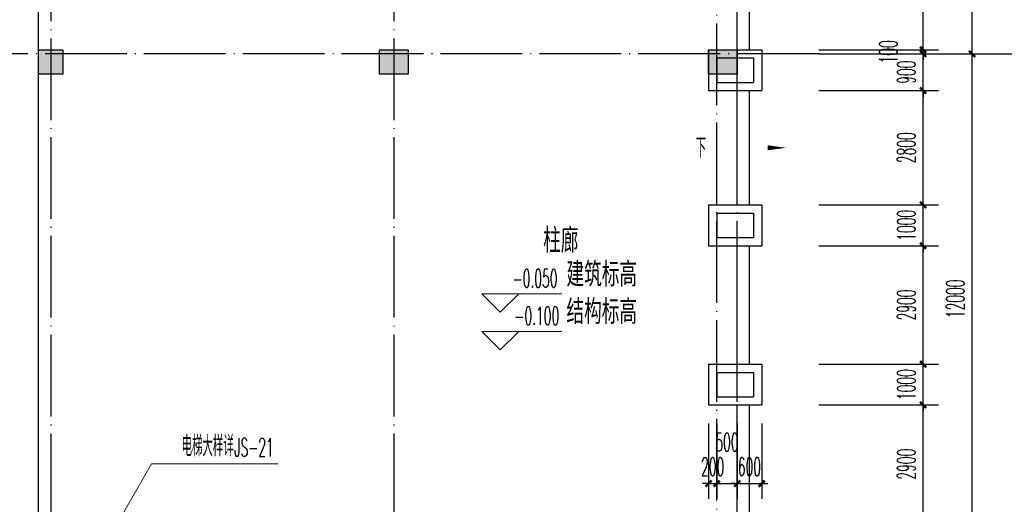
# Model space of a CAD drawing. Extents: x 1779708 to 7299578, y -1121471 to 88434.
# Tile 232 of 256: x 4381107 to 4405205, y -946776 to -934906. Entities that reach past the tile are written whole.
import ezdxf

# ---------------------------------------------------------------- set-up
doc = ezdxf.new("R2010")
doc.units = 0
doc.header["$LTSCALE"] = 1000
doc.header["$MEASUREMENT"] = 0
doc.linetypes.add('DOTE', pattern=[2.42, 2, -0.2, 0.02, -0.2])
doc.layers.get('0').update_dxf_attribs({"linetype": 'CONTINUOUS'})
doc.layers.get('Defpoints').update_dxf_attribs({"linetype": 'CONTINUOUS'})
for name, color, linetype in [('a-dims', 7, 'CONTINUOUS'), ('AXIS', 3, 'CONTINUOUS'), ('DIM_SYMB', 3, 'CONTINUOUS'), ('DOTE', 1, 'DOTE'), ('PUB_DIM', 3, 'CONTINUOUS'), ('PUB_TEXT', 7, 'CONTINUOUS'), ('SPACE', 7, 'CONTINUOUS'), ('STAIR', 2, 'CONTINUOUS'), ('WALL', 255, 'CONTINUOUS'), ('墙柱', 2, 'CONTINUOUS'), ('室外构件', 4, 'CONTINUOUS')]:
    doc.layers.add(name, color=color, linetype=linetype)
doc.layers.add('DIM_ELEV', color=3, linetype='CONTINUOUS', lineweight=13)
doc.styles.add('_TCH_DIM', font='SIMPLEX.shx', dxfattribs={"width": 0.7, "bigfont": 'GBCBIG.shx'})
doc.styles.add('_TCH_DIM_T3', font='SIMPLEX.shx', dxfattribs={"width": 0.494118, "bigfont": 'GBCBIG.shx'})
doc.styles.add('_TCH_SPACE', font='SIMPLEX', dxfattribs={"height": 5, "bigfont": 'GBCBIG'})
doc.styles.get("Standard").update_dxf_attribs({"font": 'GBENOR', "bigfont": 'GBCBIG'})
doc.dimstyles.new('_TCH_ARCH&&150', dxfattribs={"dimtxt": 446.25, "dimasz": 150, "dimexe": 375, "dimexo": 450, "dimgap": 189.375, "dimtad": 1, "dimdec": 0, "dimzin": 0, "dimdsep": 46, "dimtxsty": '_TCH_DIM_T3', "dimblk": 'ARCHTICK', "dimcen": 0.09, "dimdle": 225, "dimclrt": 7, "dimazin": 2, "dimtfac": 1, "dimtdec": 0, "dimtix": 1, "dimtmove": 2, "dimatfit": 3, "dimfxl": 250, "dimtolj": 1, "dimtzin": 0, "dimarcsym": 0})

# ---------------------------------------------------------------- blocks, each defined once
blk = doc.blocks.new('_ArchTick')
at = {"color": 0, "linetype": 'ByBlock', "const_width": 0.4}
blk.add_lwpolyline([(-0.5, -0.5), (0.5, 0.5)], dxfattribs=at)
blk = doc.blocks.new('*D6885')
at = {"layer": 'AXIS', "color": 0, "lineweight": -2, "transparency": 16777216}
for p, q in [((90550, 122075), (90550, 134525)), ((87250, 134300), (90925, 134300)), ((87250, 122300), (90925, 122300))]:
    blk.add_line(p, q, dxfattribs=at)
at = {"layer": 'Defpoints', "color": 0, "transparency": 16777216}
for p in [(86800, 134300), (90550, 134300), (86800, 122300)]:
    blk.add_point(p, dxfattribs=at)
at = {"layer": 'AXIS', "color": 0, "lineweight": -2, "transparency": 16777216, "xscale": 150, "yscale": 150, "zscale": 150}
for p, rotation in [((90550, 134300), 90), ((90550, 122300), 270)]:
    blk.add_blockref('_ArchTick', p, dxfattribs=dict(at, rotation=rotation))
at = {"layer": 'AXIS', "color": 7, "transparency": 16777216, "insert": (90138, 128300), "char_height": 446.2, "attachment_point": 5, "rotation": 90, "style": '_TCH_DIM_T3'}
blk.add_mtext('\\A1;12000', dxfattribs=at)
blk = doc.blocks.new('*D6886')
at = {"layer": 'AXIS', "color": 0, "lineweight": -2, "transparency": 16777216}
for p, q in [((90550, 134075), (90550, 137725)), ((87250, 137500), (90925, 137500)), ((87250, 134300), (90925, 134300))]:
    blk.add_line(p, q, dxfattribs=at)
at = {"layer": 'Defpoints', "color": 0, "transparency": 16777216}
for p in [(86800, 137500), (90550, 137500), (86800, 134300)]:
    blk.add_point(p, dxfattribs=at)
at = {"layer": 'AXIS', "color": 0, "lineweight": -2, "transparency": 16777216, "xscale": 150, "yscale": 150, "zscale": 150}
for p, rotation in [((90550, 137500), 90), ((90550, 134300), 270)]:
    blk.add_blockref('_ArchTick', p, dxfattribs=dict(at, rotation=rotation))
at = {"layer": 'AXIS', "color": 7, "transparency": 16777216, "insert": (90138, 135900), "char_height": 446.2, "attachment_point": 5, "rotation": 90, "style": '_TCH_DIM_T3'}
blk.add_mtext('\\A1;3200', dxfattribs=at)
blk = doc.blocks.new('*D4704')
at = {"layer": 'Defpoints', "color": 0, "transparency": 16777216}
for p in [(4400217, -944343), (4403217, -944343), (4400217, -947243)]:
    blk.add_point(p, dxfattribs=at)
at = {"layer": 'PUB_DIM', "color": 0, "lineweight": -2, "transparency": 16777216}
for p, q in [((4403217, -947468), (4403217, -944118)), ((4400667, -944343), (4403592, -944343)), ((4400667, -947243), (4403592, -947243))]:
    blk.add_line(p, q, dxfattribs=at)
at = {"layer": 'PUB_DIM', "color": 0, "lineweight": -2, "transparency": 16777216, "xscale": 150, "yscale": 150, "zscale": 150}
for p, rotation in [((4403217, -944343), 90), ((4403217, -947243), 270)]:
    blk.add_blockref('_ArchTick', p, dxfattribs=dict(at, rotation=rotation))
at = {"layer": 'PUB_DIM', "color": 7, "transparency": 16777216, "insert": (4402805, -945793), "char_height": 446.2, "attachment_point": 5, "rotation": 90, "style": '_TCH_DIM_T3'}
blk.add_mtext('\\A1;2900', dxfattribs=at)
blk = doc.blocks.new('*D4705')
at = {"layer": 'Defpoints', "color": 0, "transparency": 16777216}
for p in [(4400217, -943343), (4403217, -943343), (4400217, -944343)]:
    blk.add_point(p, dxfattribs=at)
at = {"layer": 'PUB_DIM', "color": 0, "lineweight": -2, "transparency": 16777216}
for p, q in [((4400667, -943343), (4403592, -943343)), ((4403217, -943343), (4403217, -943193)), ((4403217, -944343), (4403217, -943343)), ((4400667, -944343), (4403592, -944343)), ((4403217, -944343), (4403217, -944493))]:
    blk.add_line(p, q, dxfattribs=at)
at = {"layer": 'PUB_DIM', "color": 0, "lineweight": -2, "transparency": 16777216, "xscale": 150, "yscale": 150, "zscale": 150}
for p, rotation in [((4403217, -943343), 270), ((4403217, -944343), 90)]:
    blk.add_blockref('_ArchTick', p, dxfattribs=dict(at, rotation=rotation))
at = {"layer": 'PUB_DIM', "color": 7, "transparency": 16777216, "insert": (4402805, -943843), "char_height": 446.2, "attachment_point": 5, "rotation": 90, "style": '_TCH_DIM_T3'}
blk.add_mtext('\\A1;1000', dxfattribs=at)
blk = doc.blocks.new('*D4706')
at = {"layer": 'Defpoints', "color": 0, "transparency": 16777216}
for p in [(4400217, -940443), (4403217, -940443), (4400217, -943343)]:
    blk.add_point(p, dxfattribs=at)
at = {"layer": 'PUB_DIM', "color": 0, "lineweight": -2, "transparency": 16777216}
for p, q in [((4403217, -943568), (4403217, -940218)), ((4400667, -940443), (4403592, -940443)), ((4400667, -943343), (4403592, -943343))]:
    blk.add_line(p, q, dxfattribs=at)
at = {"layer": 'PUB_DIM', "color": 0, "lineweight": -2, "transparency": 16777216, "xscale": 150, "yscale": 150, "zscale": 150}
for p, rotation in [((4403217, -940443), 90), ((4403217, -943343), 270)]:
    blk.add_blockref('_ArchTick', p, dxfattribs=dict(at, rotation=rotation))
at = {"layer": 'PUB_DIM', "color": 7, "transparency": 16777216, "insert": (4402805, -941893), "char_height": 446.2, "attachment_point": 5, "rotation": 90, "style": '_TCH_DIM_T3'}
blk.add_mtext('\\A1;2900', dxfattribs=at)
blk = doc.blocks.new('*D4707')
at = {"layer": 'Defpoints', "color": 0, "transparency": 16777216}
for p in [(4400217, -939443), (4403217, -939443), (4400217, -940443)]:
    blk.add_point(p, dxfattribs=at)
at = {"layer": 'PUB_DIM', "color": 0, "lineweight": -2, "transparency": 16777216}
for p, q in [((4403217, -939443), (4403217, -939293)), ((4400667, -939443), (4403592, -939443)), ((4403217, -940443), (4403217, -939443)), ((4400667, -940443), (4403592, -940443)), ((4403217, -940443), (4403217, -940593))]:
    blk.add_line(p, q, dxfattribs=at)
at = {"layer": 'PUB_DIM', "color": 0, "lineweight": -2, "transparency": 16777216, "xscale": 150, "yscale": 150, "zscale": 150}
for p, rotation in [((4403217, -939443), 270), ((4403217, -940443), 90)]:
    blk.add_blockref('_ArchTick', p, dxfattribs=dict(at, rotation=rotation))
at = {"layer": 'PUB_DIM', "color": 7, "transparency": 16777216, "insert": (4402805, -939943), "char_height": 446.2, "attachment_point": 5, "rotation": 90, "style": '_TCH_DIM_T3'}
blk.add_mtext('\\A1;1000', dxfattribs=at)
blk = doc.blocks.new('*D4708')
at = {"layer": 'Defpoints', "color": 0, "transparency": 16777216}
for p in [(4400217, -936643), (4403217, -936643), (4400217, -939443)]:
    blk.add_point(p, dxfattribs=at)
at = {"layer": 'PUB_DIM', "color": 0, "lineweight": -2, "transparency": 16777216}
for p, q in [((4403217, -939668), (4403217, -936418)), ((4400667, -936643), (4403592, -936643)), ((4400667, -939443), (4403592, -939443))]:
    blk.add_line(p, q, dxfattribs=at)
at = {"layer": 'PUB_DIM', "color": 0, "lineweight": -2, "transparency": 16777216, "xscale": 150, "yscale": 150, "zscale": 150}
for p, rotation in [((4403217, -936643), 90), ((4403217, -939443), 270)]:
    blk.add_blockref('_ArchTick', p, dxfattribs=dict(at, rotation=rotation))
at = {"layer": 'PUB_DIM', "color": 7, "transparency": 16777216, "insert": (4402805, -938043), "char_height": 446.2, "attachment_point": 5, "rotation": 90, "style": '_TCH_DIM_T3'}
blk.add_mtext('\\A1;2800', dxfattribs=at)
blk = doc.blocks.new('*D4709')
at = {"layer": 'Defpoints', "color": 0, "transparency": 16777216}
for p in [(4400217, -935743), (4403217, -935743), (4400217, -936643)]:
    blk.add_point(p, dxfattribs=at)
at = {"layer": 'PUB_DIM', "color": 0, "lineweight": -2, "transparency": 16777216}
for p, q in [((4403217, -935743), (4403217, -935593)), ((4400667, -935743), (4403592, -935743)), ((4403217, -936643), (4403217, -935743)), ((4400667, -936643), (4403592, -936643)), ((4403217, -936643), (4403217, -936793))]:
    blk.add_line(p, q, dxfattribs=at)
at = {"layer": 'PUB_DIM', "color": 0, "lineweight": -2, "transparency": 16777216, "xscale": 150, "yscale": 150, "zscale": 150}
for p, rotation in [((4403217, -935743), 270), ((4403217, -936643), 90)]:
    blk.add_blockref('_ArchTick', p, dxfattribs=dict(at, rotation=rotation))
at = {"layer": 'PUB_DIM', "color": 7, "transparency": 16777216, "insert": (4402805, -936193), "char_height": 446.2, "attachment_point": 5, "rotation": 90, "style": '_TCH_DIM_T3'}
blk.add_mtext('\\A1;900', dxfattribs=at)
blk = doc.blocks.new('*D4710')
at = {"layer": 'Defpoints', "color": 0, "transparency": 16777216}
for p in [(4400217, -935643), (4403217, -935643), (4400217, -935743)]:
    blk.add_point(p, dxfattribs=at)
at = {"layer": 'PUB_DIM', "color": 0, "lineweight": -2, "transparency": 16777216}
for p, q in [((4400667, -935643), (4403592, -935643)), ((4403217, -935643), (4403217, -935493)), ((4403217, -935743), (4403217, -935643)), ((4400667, -935743), (4403592, -935743)), ((4403217, -935743), (4403217, -935893))]:
    blk.add_line(p, q, dxfattribs=at)
at = {"layer": 'PUB_DIM', "color": 0, "lineweight": -2, "transparency": 16777216, "xscale": 150, "yscale": 150, "zscale": 150}
for p, rotation in [((4403217, -935643), 270), ((4403217, -935743), 90)]:
    blk.add_blockref('_ArchTick', p, dxfattribs=dict(at, rotation=rotation))
at = {"layer": 'PUB_DIM', "color": 7, "transparency": 16777216, "insert": (4402366, -935693), "char_height": 446.2, "attachment_point": 5, "rotation": 90, "style": '_TCH_DIM_T3'}
blk.add_mtext('\\A1;100', dxfattribs=at)
blk = doc.blocks.new('*D4711')
at = {"layer": 'Defpoints', "color": 0, "transparency": 16777216}
for p in [(4400217, -932643), (4403217, -932643), (4400217, -935643)]:
    blk.add_point(p, dxfattribs=at)
at = {"layer": 'PUB_DIM', "color": 0, "lineweight": -2, "transparency": 16777216}
for p, q in [((4403217, -935868), (4403217, -932418)), ((4400667, -932643), (4403592, -932643)), ((4400667, -935643), (4403592, -935643))]:
    blk.add_line(p, q, dxfattribs=at)
at = {"layer": 'PUB_DIM', "color": 0, "lineweight": -2, "transparency": 16777216, "xscale": 150, "yscale": 150, "zscale": 150}
for p, rotation in [((4403217, -932643), 90), ((4403217, -935643), 270)]:
    blk.add_blockref('_ArchTick', p, dxfattribs=dict(at, rotation=rotation))
at = {"layer": 'PUB_DIM', "color": 7, "transparency": 16777216, "insert": (4402805, -934143), "char_height": 446.2, "attachment_point": 5, "rotation": 90, "style": '_TCH_DIM_T3'}
blk.add_mtext('\\A1;3000', dxfattribs=at)
blk = doc.blocks.new('*D5379')
at = {"layer": 'Defpoints', "color": 0, "transparency": 16777216}
for p in [(4398667, -944343), (4399267, -944343), (4399267, -946268)]:
    blk.add_point(p, dxfattribs=at)
at = {"layer": 'PUB_DIM', "color": 0, "lineweight": -2, "transparency": 16777216}
for p, q in [((4398667, -944793), (4398667, -946643)), ((4399267, -944793), (4399267, -946643)), ((4398667, -946268), (4398517, -946268)), ((4398667, -946268), (4399267, -946268)), ((4399267, -946268), (4399417, -946268))]:
    blk.add_line(p, q, dxfattribs=at)
at = {"layer": 'PUB_DIM', "color": 0, "lineweight": -2, "transparency": 16777216, "xscale": 150, "yscale": 150, "zscale": 150}
blk.add_blockref('_ArchTick', (4398667, -946268), dxfattribs=at)
at = {"layer": 'PUB_DIM', "color": 0, "lineweight": -2, "transparency": 16777216, "xscale": 150, "yscale": 150, "zscale": 150, "rotation": 180}
blk.add_blockref('_ArchTick', (4399267, -946268), dxfattribs=at)
at = {"layer": 'PUB_DIM', "color": 7, "transparency": 16777216, "insert": (4398967, -945855), "char_height": 446.2, "attachment_point": 5, "style": '_TCH_DIM_T3'}
blk.add_mtext('\\A1;600', dxfattribs=at)
blk = doc.blocks.new('*D5380')
at = {"layer": 'Defpoints', "color": 0, "transparency": 16777216}
for p in [(4398167, -944343), (4398667, -944343), (4398667, -946268)]:
    blk.add_point(p, dxfattribs=at)
at = {"layer": 'PUB_DIM', "color": 0, "lineweight": -2, "transparency": 16777216}
for p, q in [((4398167, -944793), (4398167, -946643)), ((4398667, -944793), (4398667, -946643)), ((4397942, -946268), (4398892, -946268))]:
    blk.add_line(p, q, dxfattribs=at)
at = {"layer": 'PUB_DIM', "color": 0, "lineweight": -2, "transparency": 16777216, "xscale": 150, "yscale": 150, "zscale": 150, "rotation": 180}
blk.add_blockref('_ArchTick', (4398167, -946268), dxfattribs=at)
at = {"layer": 'PUB_DIM', "color": 0, "lineweight": -2, "transparency": 16777216, "xscale": 150, "yscale": 150, "zscale": 150}
blk.add_blockref('_ArchTick', (4398667, -946268), dxfattribs=at)
at = {"layer": 'PUB_DIM', "color": 7, "transparency": 16777216, "insert": (4398417, -945255), "char_height": 446.2, "attachment_point": 5, "style": '_TCH_DIM_T3'}
blk.add_mtext('\\A1;500', dxfattribs=at)
blk = doc.blocks.new('*D5381')
at = {"layer": 'Defpoints', "color": 0, "transparency": 16777216}
for p in [(4397967, -944343), (4398167, -944343), (4398167, -946268)]:
    blk.add_point(p, dxfattribs=at)
at = {"layer": 'PUB_DIM', "color": 0, "lineweight": -2, "transparency": 16777216}
for p, q in [((4397967, -944793), (4397967, -946643)), ((4398167, -944793), (4398167, -946643)), ((4397967, -946268), (4397817, -946268)), ((4397967, -946268), (4398167, -946268)), ((4398167, -946268), (4398317, -946268))]:
    blk.add_line(p, q, dxfattribs=at)
at = {"layer": 'PUB_DIM', "color": 0, "lineweight": -2, "transparency": 16777216, "xscale": 150, "yscale": 150, "zscale": 150}
blk.add_blockref('_ArchTick', (4397967, -946268), dxfattribs=at)
at = {"layer": 'PUB_DIM', "color": 0, "lineweight": -2, "transparency": 16777216, "xscale": 150, "yscale": 150, "zscale": 150, "rotation": 180}
blk.add_blockref('_ArchTick', (4398167, -946268), dxfattribs=at)
at = {"layer": 'PUB_DIM', "color": 7, "transparency": 16777216, "insert": (4398067, -945855), "char_height": 446.2, "attachment_point": 5, "style": '_TCH_DIM_T3'}
blk.add_mtext('\\A1;200', dxfattribs=at)
blk = doc.blocks.new('A$C159220C3')
at = {"layer": 'AXIS'}
blk.add_line((86800, 134300), (92800, 134300), dxfattribs=at)
at = {"layer": 'DOTE'}
for p, q in [((68000, 149200), (68000, 7200)), ((76400, 149200), (76400, 7200)), ((84300, 7200), (84300, 149200)), ((84800, 7200), (84800, 149200)), ((86800, 134300), (7200, 134300))]:
    blk.add_line(p, q, dxfattribs=at)
at = {"layer": 'AXIS'}
for p1, p2, picture, middle in [((86800, 134300), (86800, 137500), '*D6886', (90137.5, 135900)), ((86800, 122300), (86800, 134300), '*D6885', (90137.5, 128300))]:
    dim = blk.add_aligned_dim(p1=p1, p2=p2, distance=-3750, dimstyle='_TCH_ARCH&&150', dxfattribs=at)
    dim.commit()
    dim.dimension.update_dxf_attribs({"geometry": picture, "text_midpoint": middle})

msp = doc.modelspace()

# ---------------------------------------------------------------- hatches: boundary and pattern name
at = {"layer": '墙柱'}
h = msp.add_hatch(color=256, dxfattribs=at)
h.paths.add_polyline_path([(4323067.1, -1009843.3), (4324067.1, -1009843.3), (4324067.1, -1010343.3), (4323067.1, -1010343.3)])
h.paths.add_polyline_path([(4323067.1, -1016093.3), (4324067.1, -1016093.3), (4324067.1, -1016593.3), (4323067.1, -1016593.3)])
h.paths.add_polyline_path([(4323067.1, -1022643.3), (4324067.1, -1022643.3), (4324067.1, -1023143.3), (4323067.1, -1023143.3)])
h.paths.add_polyline_path([(4397967.1, -1051543.3), (4398667.1, -1051543.3), (4398667.1, -1051043.3), (4397967.1, -1051043.3)])
h.paths.add_polyline_path([(4347917.1, -1019143.3), (4348617.1, -1019143.3), (4348617.1, -1019643.3), (4347917.1, -1019643.3)])
h.paths.add_polyline_path([(4389917.1, -1051543.3), (4390617.1, -1051543.3), (4390617.1, -1051043.3), (4389917.1, -1051043.3)])
h.paths.add_polyline_path([(4347917.1, -1051543.3), (4348617.1, -1051543.3), (4348617.1, -1051043.3), (4347917.1, -1051043.3)])
h.paths.add_polyline_path([(4323567.1, -1028493.3), (4324067.1, -1028493.3), (4324067.1, -1028993.3), (4323567.1, -1028993.3)])
h.paths.add_polyline_path([(4350197.1, -1045743.3), (4350197.1, -1045443.3), (4349297.1, -1045443.3), (4349297.1, -1045743.3)])
h.paths.add_polyline_path([(4377567.1, -1060843.3), (4378067.1, -1060843.3), (4378067.1, -1060343.3), (4377567.1, -1060343.3)])
h.paths.add_polyline_path([(4339667.1, -1009843.3), (4340167.1, -1009843.3), (4340167.1, -1010343.3), (4339667.1, -1010343.3)])
h.paths.add_polyline_path([(4347967.1, -1009843.3), (4348567.1, -1009843.3), (4348567.1, -1010343.3), (4347967.1, -1010343.3)])
h.paths.add_polyline_path([(4365067.1, -1019043.3), (4365667.1, -1019043.3), (4365667.1, -1019643.3), (4365067.1, -1019643.3)])
h.paths.add_polyline_path([(4381567.1, -1027843.3), (4382167.1, -1027843.3), (4382167.1, -1028443.3), (4381567.1, -1028443.3)])
h.paths.add_polyline_path([(4336067.1, -1015993.3), (4336567.1, -1015993.3), (4336567.1, -1016693.3), (4336067.1, -1016693.3)])
h.paths.add_polyline_path([(4389767.1, -1023743.3), (4390267.1, -1023743.3), (4390267.1, -1024243.3), (4389767.1, -1024243.3)])
h.paths.add_polyline_path([(4339567.1, -1048043.3), (4340167.1, -1048043.3), (4340167.1, -1047543.3), (4339567.1, -1047543.3)])
h.paths.add_polyline_path([(4343767.1, -1041443.3), (4344267.1, -1041443.3), (4344267.1, -1040943.3), (4343767.1, -1040943.3)])
h.paths.add_polyline_path([(4343767.1, -1034843.3), (4344267.1, -1034843.3), (4344267.1, -1034343.3), (4343767.1, -1034343.3)])
h.paths.add_polyline_path([(4336067.1, -1029093.3), (4336567.1, -1029093.3), (4336567.1, -1028393.3), (4336067.1, -1028393.3)])
h.paths.add_polyline_path([(4343767.1, -1022643.3), (4344267.1, -1022643.3), (4344267.1, -1023143.3), (4343767.1, -1023143.3)])
h.paths.add_polyline_path([(4336067.1, -1009843.3), (4336567.1, -1009843.3), (4336567.1, -1010343.3), (4336067.1, -1010343.3)])
h.paths.add_polyline_path([(4377967.1, -1036343.3), (4377467.1, -1036343.3), (4377467.1, -1035843.3), (4377967.1, -1035843.3)])
h.paths.add_polyline_path([(4397967.1, -1019143.3), (4398667.1, -1019143.3), (4398667.1, -1019643.3), (4397967.1, -1019643.3)])
h.paths.add_polyline_path([(4331467.1, -1048043.3), (4331967.1, -1048043.3), (4331967.1, -1047543.3), (4331467.1, -1047543.3)])
h.paths.add_polyline_path([(4389917.1, -1036443.3), (4390617.1, -1036443.3), (4390617.1, -1035843.3), (4389917.1, -1035843.3)])
h.paths.add_polyline_path([(4397967.1, -1035843.3), (4398667.1, -1035843.3), (4398667.1, -1036443.3), (4397967.1, -1036443.3)])
h.paths.add_polyline_path([(4381567.1, -1035843.3), (4382167.1, -1035843.3), (4382167.1, -1036443.3), (4381567.1, -1036443.3)])
h.paths.add_polyline_path([(4389767.1, -1027943.3), (4390267.1, -1027943.3), (4390267.1, -1028443.3), (4389767.1, -1028443.3)])
h.paths.add_polyline_path([(4377467.1, -1027943.3), (4377967.1, -1027943.3), (4377967.1, -1028443.3), (4377467.1, -1028443.3)])
h.paths.add_polyline_path([(4373217.1, -1048043.3), (4373717.1, -1048043.3), (4373717.1, -1047543.3), (4373217.1, -1047543.3)])
h.paths.add_polyline_path([(4369267.1, -1009843.3), (4369767.1, -1009843.3), (4369767.1, -1010343.3), (4369267.1, -1010343.3)])
h.paths.add_polyline_path([(4365567.1, -1022643.3), (4365067.1, -1022643.3), (4365067.1, -1023143.3), (4365567.1, -1023143.3)])
h.paths.add_polyline_path([(4365567.1, -1009843.3), (4365067.1, -1009843.3), (4365067.1, -1010343.3), (4365567.1, -1010343.3)])
h.paths.add_polyline_path([(4347967.1, -1022643.3), (4348467.1, -1022643.3), (4348467.1, -1023143.3), (4347967.1, -1023143.3)])
h.paths.add_polyline_path([(4343767.1, -1028993.3), (4344267.1, -1028993.3), (4344267.1, -1028493.3), (4343767.1, -1028493.3)])
h.paths.add_polyline_path([(4336067.1, -1023343.3), (4336567.1, -1023343.3), (4336567.1, -1022643.3), (4336067.1, -1022643.3)])
h.paths.add_polyline_path([(4339567.1, -1034843.3), (4340167.1, -1034843.3), (4340167.1, -1034343.3), (4339567.1, -1034343.3)])
h.paths.add_polyline_path([(4331167.1, -1034843.3), (4331767.1, -1034843.3), (4331767.1, -1034343.3), (4331167.1, -1034343.3)])
h.paths.add_polyline_path([(4323067.1, -1034843.3), (4324067.1, -1034843.3), (4324067.1, -1034343.3), (4323067.1, -1034343.3)])
h.paths.add_polyline_path([(4339567.1, -1041543.3), (4340167.1, -1041543.3), (4340167.1, -1040943.3), (4339567.1, -1040943.3)])
h.paths.add_polyline_path([(4331467.1, -1041543.3), (4331967.1, -1041543.3), (4331967.1, -1040943.3), (4331467.1, -1040943.3)])
h.paths.add_polyline_path([(4397967.1, -1022343.3), (4398667.1, -1022343.3), (4398667.1, -1022843.3), (4397967.1, -1022843.3)])
h.paths.add_polyline_path([(4398167.1, -1009843.3), (4398667.1, -1009843.3), (4398667.1, -1010343.3), (4398167.1, -1010343.3)])
h.paths.add_polyline_path([(4389917.1, -1018943.3), (4390617.1, -1018943.3), (4390617.1, -1019643.3), (4389917.1, -1019643.3)])
h.paths.add_polyline_path([(4389867.1, -1009843.3), (4390667.1, -1009843.3), (4390667.1, -1010343.3), (4389867.1, -1010343.3)])
h.paths.add_polyline_path([(4381517.1, -1018943.3), (4382217.1, -1018943.3), (4382217.1, -1019643.3), (4381517.1, -1019643.3)])
h.paths.add_polyline_path([(4381567.1, -1009843.3), (4382167.1, -1009843.3), (4382167.1, -1010343.3), (4381567.1, -1010343.3)])
h.paths.add_polyline_path([(4373217.1, -1022643.3), (4373717.1, -1022643.3), (4373717.1, -1023143.3), (4373217.1, -1023143.3)])
h.paths.add_polyline_path([(4373117.1, -1019143.3), (4373817.1, -1019143.3), (4373817.1, -1019643.3), (4373117.1, -1019643.3)])
h.paths.add_polyline_path([(4373217.1, -1009843.3), (4373717.1, -1009843.3), (4373717.1, -1010343.3), (4373217.1, -1010343.3)])
h.paths.add_polyline_path([(4356167.1, -1022643.3), (4356667.1, -1022643.3), (4356667.1, -1023143.3), (4356167.1, -1023143.3)])
h.paths.add_polyline_path([(4356067.1, -1019043.3), (4356667.1, -1019043.3), (4356667.1, -1019643.3), (4356067.1, -1019643.3)])
h.paths.add_polyline_path([(4339567.1, -1019043.3), (4340167.1, -1019043.3), (4340167.1, -1019643.3), (4339567.1, -1019643.3)])
h.paths.add_polyline_path([(4356167.1, -1009843.3), (4356667.1, -1009843.3), (4356667.1, -1010343.3), (4356167.1, -1010343.3)])
h.paths.add_polyline_path([(4389917.1, -1048043.3), (4390617.1, -1048043.3), (4390617.1, -1047443.3), (4389917.1, -1047443.3)])
h.paths.add_polyline_path([(4397967.1, -1060843.3), (4398667.1, -1060843.3), (4398667.1, -1060343.3), (4397967.1, -1060343.3)])
h.paths.add_polyline_path([(4389967.1, -1060843.3), (4390567.1, -1060843.3), (4390567.1, -1060343.3), (4389967.1, -1060343.3)])
h.paths.add_polyline_path([(4381567.1, -1048043.3), (4382167.1, -1048043.3), (4382167.1, -1047443.3), (4381567.1, -1047443.3)])
h.paths.add_polyline_path([(4381517.1, -1051543.3), (4382217.1, -1051543.3), (4382217.1, -1051043.3), (4381517.1, -1051043.3)])
h.paths.add_polyline_path([(4381617.1, -1060843.3), (4382117.1, -1060843.3), (4382117.1, -1060343.3), (4381617.1, -1060343.3)])
h.paths.add_polyline_path([(4373167.1, -1051643.3), (4373767.1, -1051643.3), (4373767.1, -1051043.3), (4373167.1, -1051043.3)])
h.paths.add_polyline_path([(4373167.1, -1060843.3), (4373767.1, -1060843.3), (4373767.1, -1060343.3), (4373167.1, -1060343.3)])
h.paths.add_polyline_path([(4365067.1, -1048043.3), (4365567.1, -1048043.3), (4365567.1, -1047543.3), (4365067.1, -1047543.3)])
h.paths.add_polyline_path([(4365067.1, -1051643.3), (4365667.1, -1051643.3), (4365667.1, -1051043.3), (4365067.1, -1051043.3)])
h.paths.add_polyline_path([(4356167.1, -1048043.3), (4356667.1, -1048043.3), (4356667.1, -1047543.3), (4356167.1, -1047543.3)])
h.paths.add_polyline_path([(4348127.1, -1048043.3), (4348727.1, -1048043.3), (4348727.1, -1047643.3), (4348127.1, -1047643.3)])
h.paths.add_polyline_path([(4356067.1, -1051643.3), (4356667.1, -1051643.3), (4356667.1, -1051043.3), (4356067.1, -1051043.3)])
h.paths.add_polyline_path([(4323067.1, -1048343.3), (4323767.1, -1048343.3), (4323767.1, -1047843.3), (4323067.1, -1047843.3)])
h.paths.add_polyline_path([(4323067.1, -1051543.3), (4323767.1, -1051543.3), (4323767.1, -1051043.3), (4323067.1, -1051043.3)])
h.paths.add_polyline_path([(4331117.1, -1051543.3), (4331817.1, -1051543.3), (4331817.1, -1051043.3), (4331117.1, -1051043.3)])
h.paths.add_polyline_path([(4339567.1, -1051643.3), (4340167.1, -1051643.3), (4340167.1, -1051043.3), (4339567.1, -1051043.3)])
h.paths.add_polyline_path([(4365067.1, -1060843.3), (4365567.1, -1060843.3), (4365567.1, -1060343.3), (4365067.1, -1060343.3)])
h.paths.add_polyline_path([(4356167.1, -1060843.3), (4356667.1, -1060843.3), (4356667.1, -1060343.3), (4356167.1, -1060343.3)])
h.paths.add_polyline_path([(4347967.1, -1060843.3), (4348567.1, -1060843.3), (4348567.1, -1060343.3), (4347967.1, -1060343.3)])
h.paths.add_polyline_path([(4339567.1, -1060843.3), (4340167.1, -1060843.3), (4340167.1, -1060343.3), (4339567.1, -1060343.3)])
h.paths.add_polyline_path([(4331117.1, -1060843.3), (4331817.1, -1060843.3), (4331817.1, -1060343.3), (4331117.1, -1060343.3)])
h.paths.add_polyline_path([(4323067.1, -1060843.3), (4323567.1, -1060843.3), (4323567.1, -1060343.3), (4323067.1, -1060343.3)])
h.paths.add_polyline_path([(4397967.1, -1048043.3), (4398667.1, -1048043.3), (4398667.1, -1047443.3), (4397967.1, -1047443.3)])
h.paths.add_polyline_path([(4323067.1, -973843.3), (4324067.1, -973843.3), (4324067.1, -973343.3), (4323067.1, -973343.3)])
h.paths.add_polyline_path([(4323067.1, -967593.3), (4324067.1, -967593.3), (4324067.1, -967093.3), (4323067.1, -967093.3)])
h.paths.add_polyline_path([(4323067.1, -961043.3), (4324067.1, -961043.3), (4324067.1, -960543.3), (4323067.1, -960543.3)])
h.paths.add_polyline_path([(4397967.1, -932143.3), (4398667.1, -932143.3), (4398667.1, -932643.3), (4397967.1, -932643.3)])
h.paths.add_polyline_path([(4347917.1, -964543.3), (4348617.1, -964543.3), (4348617.1, -964043.3), (4347917.1, -964043.3)])
h.paths.add_polyline_path([(4389917.1, -932143.3), (4390617.1, -932143.3), (4390617.1, -932643.3), (4389917.1, -932643.3)])
h.paths.add_polyline_path([(4347917.1, -932143.3), (4348617.1, -932143.3), (4348617.1, -932643.3), (4347917.1, -932643.3)])
h.paths.add_polyline_path([(4323567.1, -955193.3), (4324067.1, -955193.3), (4324067.1, -954693.3), (4323567.1, -954693.3)])
h.paths.add_polyline_path([(4350197.1, -937943.3), (4350197.1, -938243.3), (4349297.1, -938243.3), (4349297.1, -937943.3)])
h.paths.add_polyline_path([(4377567.1, -922843.3), (4378067.1, -922843.3), (4378067.1, -923343.3), (4377567.1, -923343.3)])
h.paths.add_polyline_path([(4339667.1, -973843.3), (4340167.1, -973843.3), (4340167.1, -973343.3), (4339667.1, -973343.3)])
h.paths.add_polyline_path([(4347967.1, -973843.3), (4348567.1, -973843.3), (4348567.1, -973343.3), (4347967.1, -973343.3)])
h.paths.add_polyline_path([(4365067.1, -964643.3), (4365667.1, -964643.3), (4365667.1, -964043.3), (4365067.1, -964043.3)])
h.paths.add_polyline_path([(4381567.1, -955843.3), (4382167.1, -955843.3), (4382167.1, -955243.3), (4381567.1, -955243.3)])
h.paths.add_polyline_path([(4336067.1, -967693.3), (4336567.1, -967693.3), (4336567.1, -966993.3), (4336067.1, -966993.3)])
h.paths.add_polyline_path([(4389767.1, -959943.3), (4390267.1, -959943.3), (4390267.1, -959443.3), (4389767.1, -959443.3)])
h.paths.add_polyline_path([(4339567.1, -935643.3), (4340167.1, -935643.3), (4340167.1, -936143.3), (4339567.1, -936143.3)])
h.paths.add_polyline_path([(4343767.1, -942243.3), (4344267.1, -942243.3), (4344267.1, -942743.3), (4343767.1, -942743.3)])
h.paths.add_polyline_path([(4343767.1, -948843.3), (4344267.1, -948843.3), (4344267.1, -949343.3), (4343767.1, -949343.3)])
h.paths.add_polyline_path([(4336067.1, -954593.3), (4336567.1, -954593.3), (4336567.1, -955293.3), (4336067.1, -955293.3)])
h.paths.add_polyline_path([(4343767.1, -961043.3), (4344267.1, -961043.3), (4344267.1, -960543.3), (4343767.1, -960543.3)])
h.paths.add_polyline_path([(4336067.1, -973843.3), (4336567.1, -973843.3), (4336567.1, -973343.3), (4336067.1, -973343.3)])
h.paths.add_polyline_path([(4377967.1, -947343.3), (4377467.1, -947343.3), (4377467.1, -947843.3), (4377967.1, -947843.3)])
h.paths.add_polyline_path([(4397967.1, -964543.3), (4398667.1, -964543.3), (4398667.1, -964043.3), (4397967.1, -964043.3)])
h.paths.add_polyline_path([(4331467.1, -935643.3), (4331967.1, -935643.3), (4331967.1, -936143.3), (4331467.1, -936143.3)])
h.paths.add_polyline_path([(4389917.1, -947243.3), (4390617.1, -947243.3), (4390617.1, -947843.3), (4389917.1, -947843.3)])
h.paths.add_polyline_path([(4397967.1, -947843.3), (4398667.1, -947843.3), (4398667.1, -947243.3), (4397967.1, -947243.3)])
h.paths.add_polyline_path([(4381567.1, -947843.3), (4382167.1, -947843.3), (4382167.1, -947243.3), (4381567.1, -947243.3)])
h.paths.add_polyline_path([(4389767.1, -955743.3), (4390267.1, -955743.3), (4390267.1, -955243.3), (4389767.1, -955243.3)])
h.paths.add_polyline_path([(4377467.1, -955743.3), (4377967.1, -955743.3), (4377967.1, -955243.3), (4377467.1, -955243.3)])
h.paths.add_polyline_path([(4373217.1, -935643.3), (4373717.1, -935643.3), (4373717.1, -936143.3), (4373217.1, -936143.3)])
h.paths.add_polyline_path([(4369267.1, -973843.3), (4369767.1, -973843.3), (4369767.1, -973343.3), (4369267.1, -973343.3)])
h.paths.add_polyline_path([(4365567.1, -961043.3), (4365067.1, -961043.3), (4365067.1, -960543.3), (4365567.1, -960543.3)])
h.paths.add_polyline_path([(4365567.1, -973843.3), (4365067.1, -973843.3), (4365067.1, -973343.3), (4365567.1, -973343.3)])
h.paths.add_polyline_path([(4347967.1, -961043.3), (4348467.1, -961043.3), (4348467.1, -960543.3), (4347967.1, -960543.3)])
h.paths.add_polyline_path([(4343767.1, -954693.3), (4344267.1, -954693.3), (4344267.1, -955193.3), (4343767.1, -955193.3)])
h.paths.add_polyline_path([(4336067.1, -960343.3), (4336567.1, -960343.3), (4336567.1, -961043.3), (4336067.1, -961043.3)])
h.paths.add_polyline_path([(4339567.1, -948843.3), (4340167.1, -948843.3), (4340167.1, -949343.3), (4339567.1, -949343.3)])
h.paths.add_polyline_path([(4331167.1, -948843.3), (4331767.1, -948843.3), (4331767.1, -949343.3), (4331167.1, -949343.3)])
h.paths.add_polyline_path([(4323067.1, -948843.3), (4324067.1, -948843.3), (4324067.1, -949343.3), (4323067.1, -949343.3)])
h.paths.add_polyline_path([(4339567.1, -942143.3), (4340167.1, -942143.3), (4340167.1, -942743.3), (4339567.1, -942743.3)])
h.paths.add_polyline_path([(4331467.1, -942143.3), (4331967.1, -942143.3), (4331967.1, -942743.3), (4331467.1, -942743.3)])
h.paths.add_polyline_path([(4397967.1, -961343.3), (4398667.1, -961343.3), (4398667.1, -960843.3), (4397967.1, -960843.3)])
h.paths.add_polyline_path([(4398167.1, -973843.3), (4398667.1, -973843.3), (4398667.1, -973343.3), (4398167.1, -973343.3)])
h.paths.add_polyline_path([(4389917.1, -964743.3), (4390617.1, -964743.3), (4390617.1, -964043.3), (4389917.1, -964043.3)])
h.paths.add_polyline_path([(4389867.1, -973843.3), (4390667.1, -973843.3), (4390667.1, -973343.3), (4389867.1, -973343.3)])
h.paths.add_polyline_path([(4381517.1, -964743.3), (4382217.1, -964743.3), (4382217.1, -964043.3), (4381517.1, -964043.3)])
h.paths.add_polyline_path([(4381567.1, -973843.3), (4382167.1, -973843.3), (4382167.1, -973343.3), (4381567.1, -973343.3)])
h.paths.add_polyline_path([(4373217.1, -961043.3), (4373717.1, -961043.3), (4373717.1, -960543.3), (4373217.1, -960543.3)])
h.paths.add_polyline_path([(4373117.1, -964543.3), (4373817.1, -964543.3), (4373817.1, -964043.3), (4373117.1, -964043.3)])
h.paths.add_polyline_path([(4373217.1, -973843.3), (4373717.1, -973843.3), (4373717.1, -973343.3), (4373217.1, -973343.3)])
h.paths.add_polyline_path([(4356167.1, -961043.3), (4356667.1, -961043.3), (4356667.1, -960543.3), (4356167.1, -960543.3)])
h.paths.add_polyline_path([(4356067.1, -964643.3), (4356667.1, -964643.3), (4356667.1, -964043.3), (4356067.1, -964043.3)])
h.paths.add_polyline_path([(4339567.1, -964643.3), (4340167.1, -964643.3), (4340167.1, -964043.3), (4339567.1, -964043.3)])
h.paths.add_polyline_path([(4356167.1, -973843.3), (4356667.1, -973843.3), (4356667.1, -973343.3), (4356167.1, -973343.3)])
h.paths.add_polyline_path([(4389917.1, -935643.3), (4390617.1, -935643.3), (4390617.1, -936243.3), (4389917.1, -936243.3)])
h.paths.add_polyline_path([(4397967.1, -922843.3), (4398667.1, -922843.3), (4398667.1, -923343.3), (4397967.1, -923343.3)])
h.paths.add_polyline_path([(4389967.1, -922843.3), (4390567.1, -922843.3), (4390567.1, -923343.3), (4389967.1, -923343.3)])
h.paths.add_polyline_path([(4381567.1, -935643.3), (4382167.1, -935643.3), (4382167.1, -936243.3), (4381567.1, -936243.3)])
h.paths.add_polyline_path([(4381517.1, -932143.3), (4382217.1, -932143.3), (4382217.1, -932643.3), (4381517.1, -932643.3)])
h.paths.add_polyline_path([(4381617.1, -922843.3), (4382117.1, -922843.3), (4382117.1, -923343.3), (4381617.1, -923343.3)])
h.paths.add_polyline_path([(4373167.1, -932043.3), (4373767.1, -932043.3), (4373767.1, -932643.3), (4373167.1, -932643.3)])
h.paths.add_polyline_path([(4373167.1, -922843.3), (4373767.1, -922843.3), (4373767.1, -923343.3), (4373167.1, -923343.3)])
h.paths.add_polyline_path([(4365067.1, -935643.3), (4365567.1, -935643.3), (4365567.1, -936143.3), (4365067.1, -936143.3)])
h.paths.add_polyline_path([(4365067.1, -932043.3), (4365667.1, -932043.3), (4365667.1, -932643.3), (4365067.1, -932643.3)])
h.paths.add_polyline_path([(4356167.1, -935643.3), (4356667.1, -935643.3), (4356667.1, -936143.3), (4356167.1, -936143.3)])
h.paths.add_polyline_path([(4348127.1, -935643.3), (4348727.1, -935643.3), (4348727.1, -936043.3), (4348127.1, -936043.3)])
h.paths.add_polyline_path([(4356067.1, -932043.3), (4356667.1, -932043.3), (4356667.1, -932643.3), (4356067.1, -932643.3)])
h.paths.add_polyline_path([(4323067.1, -935343.3), (4323767.1, -935343.3), (4323767.1, -935843.3), (4323067.1, -935843.3)])
h.paths.add_polyline_path([(4323067.1, -932143.3), (4323767.1, -932143.3), (4323767.1, -932643.3), (4323067.1, -932643.3)])
h.paths.add_polyline_path([(4331117.1, -932143.3), (4331817.1, -932143.3), (4331817.1, -932643.3), (4331117.1, -932643.3)])
h.paths.add_polyline_path([(4339567.1, -932043.3), (4340167.1, -932043.3), (4340167.1, -932643.3), (4339567.1, -932643.3)])
h.paths.add_polyline_path([(4365067.1, -922843.3), (4365567.1, -922843.3), (4365567.1, -923343.3), (4365067.1, -923343.3)])
h.paths.add_polyline_path([(4356167.1, -922843.3), (4356667.1, -922843.3), (4356667.1, -923343.3), (4356167.1, -923343.3)])
h.paths.add_polyline_path([(4347967.1, -922843.3), (4348567.1, -922843.3), (4348567.1, -923343.3), (4347967.1, -923343.3)])
h.paths.add_polyline_path([(4339567.1, -922843.3), (4340167.1, -922843.3), (4340167.1, -923343.3), (4339567.1, -923343.3)])
h.paths.add_polyline_path([(4331117.1, -922843.3), (4331817.1, -922843.3), (4331817.1, -923343.3), (4331117.1, -923343.3)])
h.paths.add_polyline_path([(4323067.1, -922843.3), (4323567.1, -922843.3), (4323567.1, -923343.3), (4323067.1, -923343.3)])
h.paths.add_polyline_path([(4397967.1, -935643.3), (4398667.1, -935643.3), (4398667.1, -936243.3), (4397967.1, -936243.3)])

# ---------------------------------------------------------------- linework, layer by layer
at = {"layer": 'DIM_ELEV'}
for p, q in [((4392869.2, -942073.5), (4392419.2, -941623.5)), ((4392419.2, -941623.5), (4394373.7, -941623.5)), ((4392869.2, -942073.5), (4393319.2, -941623.5)), ((4392869.2, -942989.9), (4392419.2, -942539.9)), ((4392419.2, -942539.9), (4394373.7, -942539.9)), ((4392869.2, -942989.9), (4393319.2, -942539.9)), ((4383017.1, -948068.3), (4384336.8, -945787)), ((4384336.8, -945787), (4387431.7, -945787))]:
    msp.add_line(p, q, dxfattribs=at)
at = {"layer": 'DIM_SYMB'}
msp.add_lwpolyline([(4398165.7, -938043.3, 0, 0, 0), (4399867.1, -938043.3, 0, 120, 0), (4399417.1, -938043.3, 0, 0, 0)], format="xyseb", dxfattribs=at)
at = {"layer": 'STAIR'}
for p, q in [((4398667.1, -935643.3), (4398667.1, -932643.3)), ((4398967.1, -935643.3), (4398967.1, -932643.3)), ((4398667.1, -939443.3), (4398667.1, -936643.3)), ((4398967.1, -939443.3), (4398967.1, -936643.3)), ((4398667.1, -943343.3), (4398667.1, -940443.3)), ((4398967.1, -943343.3), (4398967.1, -940443.3)), ((4398667.1, -947243.3), (4398667.1, -944343.3)), ((4398967.1, -947243.3), (4398967.1, -944343.3))]:
    msp.add_line(p, q, dxfattribs=at)
at = {"layer": 'WALL'}
for p, q in [((4397967.1, -935643.3), (4397967.1, -936643.3)), ((4397967.1, -935643.3), (4399267.1, -935643.3)), ((4399267.1, -935643.3), (4399267.1, -936643.3)), ((4398167.1, -935843.3), (4398167.1, -936443.3)), ((4398167.1, -935843.3), (4399067.1, -935843.3)), ((4399067.1, -935843.3), (4399067.1, -936443.3)), ((4397967.1, -936643.3), (4399267.1, -936643.3)), ((4398167.1, -936443.3), (4399067.1, -936443.3)), ((4397967.1, -939443.3), (4397967.1, -940443.3)), ((4397967.1, -939443.3), (4399267.1, -939443.3)), ((4399267.1, -939443.3), (4399267.1, -940443.3)), ((4398167.1, -939643.3), (4398167.1, -940243.3)), ((4398167.1, -939643.3), (4399067.1, -939643.3)), ((4399067.1, -939643.3), (4399067.1, -940243.3)), ((4398167.1, -940243.3), (4399067.1, -940243.3)), ((4397967.1, -940443.3), (4399267.1, -940443.3)), ((4397967.1, -943343.3), (4397967.1, -944343.3)), ((4397967.1, -943343.3), (4399267.1, -943343.3)), ((4399267.1, -943343.3), (4399267.1, -944343.3)), ((4398167.1, -943543.3), (4398167.1, -944143.3)), ((4398167.1, -943543.3), (4399067.1, -943543.3)), ((4399067.1, -943543.3), (4399067.1, -944143.3)), ((4397967.1, -944343.3), (4399267.1, -944343.3)), ((4398167.1, -944143.3), (4399067.1, -944143.3))]:
    msp.add_line(p, q, dxfattribs=at)
at = {"layer": '墙柱'}
for points in [[(4381567.1, -935643.3), (4382167.1, -935643.3), (4382167.1, -936243.3), (4381567.1, -936243.3)], [(4389917.1, -935643.3), (4390617.1, -935643.3), (4390617.1, -936243.3), (4389917.1, -936243.3)], [(4397967.1, -935643.3), (4398667.1, -935643.3), (4398667.1, -936243.3), (4397967.1, -936243.3)]]:
    msp.add_lwpolyline(points, close=True, dxfattribs=at)
at = {"layer": '室外构件'}
msp.add_line((4381567.1, -947643.3), (4381567.1, -932643.3), dxfattribs=at)

# ---------------------------------------------------------------- block references
msp.add_blockref('A$C159220C3', (4313867.1, -1070043.3), dxfattribs=at)

# ---------------------------------------------------------------- texts
at = {"layer": 'a-dims'}
msp.add_text('建筑找坡', height=525, dxfattribs=at).set_placement((4379139.8, -944861.4))
at = {"layer": 'PUB_TEXT', "color": 7, "style": '_TCH_DIM'}
for s, height, width, p in [('下', 506.4, 0.7, (4397651.3, -938305.8)), ('-0.050', 446.25, 0.494118, (4393173.7, -941466)), ('-0.100', 446.25, 0.494118, (4393215.7, -942382.4)), ('电梯大样详', 506.38, 0.7, (4385070.5, -945601.5)), ('JS-21', 446.25, 0.494118, (4386360.7, -945601.5))]:
    msp.add_text(s, height=height, dxfattribs=dict(at, width=width)).set_placement(p)
at = {"layer": 'SPACE', "style": '_TCH_SPACE'}
for s, p in [('柱廊', (4393918.2, -940614.7)), ('建筑标高', (4394488.4, -941444.6)), ('结构标高', (4394488.4, -942361))]:
    msp.add_text(s, height=600, dxfattribs=at).set_placement(p)

# ---------------------------------------------------------------- dimensions: what is measured, and where the dimension line sits
at = {"layer": 'PUB_DIM'}
for p1, p2, distance, picture, middle in [((4400217.1, -935643.3), (4400217.1, -932643.3), -3000, '*D4711', (4402804.6, -934143.3)), ((4400217.1, -936643.3), (4400217.1, -935743.3), -3000, '*D4709', (4402804.6, -936193.3)), ((4400217.1, -939443.3), (4400217.1, -936643.3), -3000, '*D4708', (4402804.6, -938043.3)), ((4400217.1, -940443.3), (4400217.1, -939443.3), -3000, '*D4707', (4402804.6, -939943.3)), ((4400217.1, -943343.3), (4400217.1, -940443.3), -3000, '*D4706', (4402804.6, -941893.3)), ((4400217.1, -944343.3), (4400217.1, -943343.3), -3000, '*D4705', (4402804.6, -943843.3)), ((4400217.1, -947243.3), (4400217.1, -944343.3), -3000, '*D4704', (4402804.6, -945793.3)), ((4397967.1, -944343.3), (4398167.1, -944343.3), -1924.7, '*D5381', (4398067.1, -945855.5)), ((4398667.1, -944343.3), (4399267.1, -944343.3), -1924.7, '*D5379', (4398967.1, -945855.5))]:
    dim = msp.add_aligned_dim(p1=p1, p2=p2, distance=distance, dimstyle='_TCH_ARCH&&150', dxfattribs=at)
    dim.commit()
    dim.dimension.update_dxf_attribs({"geometry": picture, "text_midpoint": middle})
for base, p1, p2, angle, picture, middle in [((4403217.1, -935643.3), (4400217.1, -935743.3), (4400217.1, -935643.3), 90, '*D4710', (4402365.8, -935693.3)), ((4398667.1, -946268), (4398167.1, -944343.3), (4398667.1, -944343.3), 0, '*D5380', (4398417.1, -945255.5))]:
    dim = msp.add_linear_dim(base=base, p1=p1, p2=p2, angle=angle, dimstyle='_TCH_ARCH&&150', dxfattribs=at)
    dim.commit()
    dim.dimension.update_dxf_attribs({"geometry": picture, "text_midpoint": middle, "dimtype": 161})

doc.saveas('drawing.dxf')
